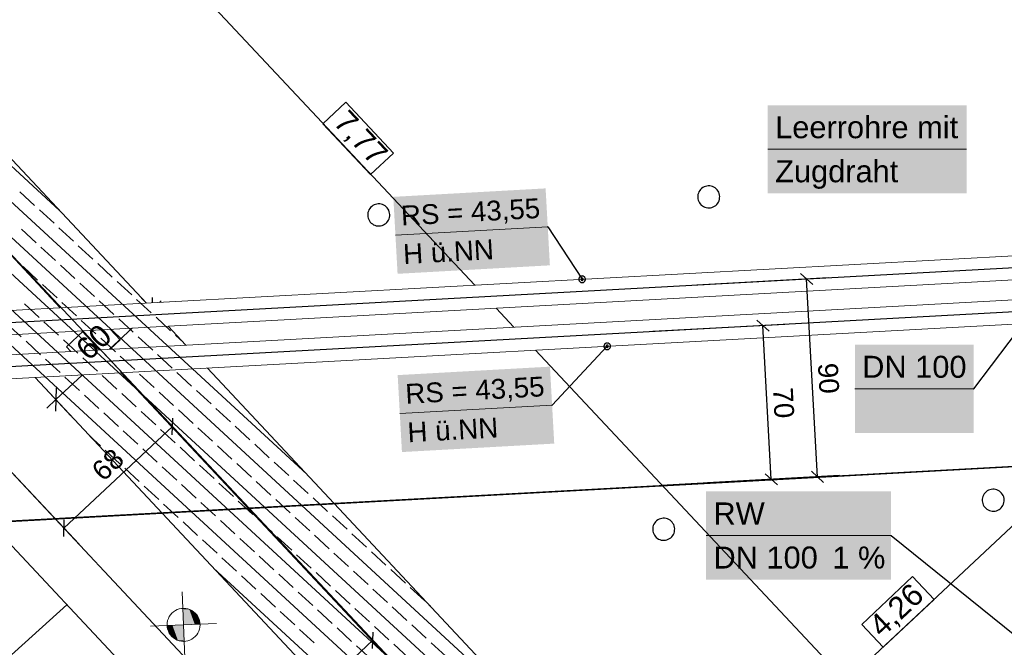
# Model space of a CAD drawing. Extents: x -779 to 790, y -208 to 633.
# Tile 67 of 232: x -259 to -170, y 46 to 103. Entities that reach past the tile are written whole.
import ezdxf
from ezdxf.lldxf.tags import DXFTag

# ---------------------------------------------------------------- set-up
doc = ezdxf.new("R2010")
doc.units = 0
doc.layers.get('0').update_dxf_attribs({"lineweight": 25})
for name, color, linetype, lineweight, true_color in [('01AFU Allgemein Bemaßung-A07F5V4RWF', 7, 'Continuous', 25, 0x848484), ('02 Raster Gebäude-A07F5V4QWF', 7, 'Continuous', 25, 0x848484), ('20 Fundament-A07F5V4OWF', 7, 'Continuous', 25, 0x848484), ('20 Magerbeton Bohrungen', 7, 'Continuous', 25, 0x848484), ('30 Baugrubenplanung', 7, 'Continuous', 25, 0x848484), ('60 Höhen Außen (Bestand - bleibt)', 9, 'Continuous', 18, 0x808080), ('ELT Leerrohre', 1, 'Continuous', 35, 0xff0000), ('S_Kaltwasser', 3, 'Continuous', 35, 0x00ff00), ('S_Mass', 150, 'Continuous', 25, 0x007fff), ('X_Mass', 150, 'Continuous', 25, 0x007fff)]:
    doc.layers.add(name, color=color, linetype=linetype, lineweight=lineweight, true_color=true_color)
doc.layers.add('02 Raster Gebäude-A07F5V53WF', color=7, linetype='Continuous', lineweight=13)
doc.styles.get("Standard").update_dxf_attribs({"font": 'arial.ttf'})
tags = doc.linetypes.add('Raster-A07F5V4TWF', pattern=[0.2, 0.1, -0.05, 0, -0.05]).pattern_tags.tags
tags[10:11] = [DXFTag(74, 4), DXFTag(75, 0), DXFTag(340, '0'), DXFTag(46, 1.0), DXFTag(50, 0.0), DXFTag(44, 0.0), DXFTag(45, 0.0)]
tags[8:9] = [DXFTag(74, 4), DXFTag(75, 0), DXFTag(340, '0'), DXFTag(46, 1.0), DXFTag(50, 0.0), DXFTag(44, 0.0), DXFTag(45, 0.0)]
tags[6:7] = [DXFTag(74, 4), DXFTag(75, 0), DXFTag(340, '0'), DXFTag(46, 1.0), DXFTag(50, 0.0), DXFTag(44, 0.0), DXFTag(45, 0.0)]
tags[4:5] = [DXFTag(74, 4), DXFTag(75, 0), DXFTag(340, '0'), DXFTag(46, 1.0), DXFTag(50, 0.0), DXFTag(44, 0.0), DXFTag(45, 0.0)]
tags = doc.linetypes.add('Raster-A07F5V57WF', pattern=[0.2, 0.1, -0.05, 0, -0.05]).pattern_tags.tags
tags[10:11] = [DXFTag(74, 4), DXFTag(75, 0), DXFTag(340, '0'), DXFTag(46, 1.0), DXFTag(50, 0.0), DXFTag(44, 0.0), DXFTag(45, 0.0)]
tags[8:9] = [DXFTag(74, 4), DXFTag(75, 0), DXFTag(340, '0'), DXFTag(46, 1.0), DXFTag(50, 0.0), DXFTag(44, 0.0), DXFTag(45, 0.0)]
tags[6:7] = [DXFTag(74, 4), DXFTag(75, 0), DXFTag(340, '0'), DXFTag(46, 1.0), DXFTag(50, 0.0), DXFTag(44, 0.0), DXFTag(45, 0.0)]
tags[4:5] = [DXFTag(74, 4), DXFTag(75, 0), DXFTag(340, '0'), DXFTag(46, 1.0), DXFTag(50, 0.0), DXFTag(44, 0.0), DXFTag(45, 0.0)]
tags = doc.linetypes.add('STRICHPUNKT2', pattern=[12.7, 6.35, -3.175, 0, -3.175]).pattern_tags.tags
tags[10:11] = [DXFTag(74, 4), DXFTag(75, 0), DXFTag(340, '0'), DXFTag(46, 0.0), DXFTag(50, 0.0), DXFTag(44, 0.0), DXFTag(45, 0.0)]
tags[8:9] = [DXFTag(74, 4), DXFTag(75, 0), DXFTag(340, '0'), DXFTag(46, 0.0), DXFTag(50, 0.0), DXFTag(44, 0.0), DXFTag(45, 0.0)]
tags[6:7] = [DXFTag(74, 4), DXFTag(75, 0), DXFTag(340, '0'), DXFTag(46, 0.0), DXFTag(50, 0.0), DXFTag(44, 0.0), DXFTag(45, 0.0)]
tags[4:5] = [DXFTag(74, 4), DXFTag(75, 0), DXFTag(340, '0'), DXFTag(46, 0.0), DXFTag(50, 0.0), DXFTag(44, 0.0), DXFTag(45, 0.0)]
tags = doc.linetypes.add('Wipeout_Contour-A07F5V4SWF', pattern=[1, 0, -1]).pattern_tags.tags
tags[6:7] = [DXFTag(74, 4), DXFTag(75, 0), DXFTag(340, '0'), DXFTag(46, 1.0), DXFTag(50, 0.0), DXFTag(44, 0.0), DXFTag(45, 0.0)]
tags[4:5] = [DXFTag(74, 4), DXFTag(75, 0), DXFTag(340, '0'), DXFTag(46, 1.0), DXFTag(50, 0.0), DXFTag(44, 0.0), DXFTag(45, 0.0)]

# ---------------------------------------------------------------- blocks, each defined once
blk = doc.blocks.new('Referenz-A07F5V4VWF', base_point=(-401.415, -176.34))
at = {"color": 0, "linetype": 'ByBlock', "lineweight": -2, "ltscale": 12.5}
for p, q in [((-247.914, 77.458), (-299.512, 132.542)), ((-247.914, 77.458), (-299.512, 132.542)), ((-244.345, 73.648), (-245.951, 75.363)), ((-244.345, 73.648), (-245.951, 75.363)), ((-193.268, 19.119), (-242.382, 71.552)), ((-186.18, 11.552), (-242.382, 71.552)), ((-258.024, 70.696), (-194.945, 3.354))]:
    blk.add_line(p, q, dxfattribs=at)
at = {"layer": '01AFU Allgemein Bemaßung-A07F5V4RWF', "color": 0, "lineweight": -2}
for p, q in [((-282.823, 148.174), (-218.111, 79.089)), ((-247.914, 77.458), (-248.351, 77.924)), ((-247.37, 77.488), (-247.355, 77.958)), ((-246.721, 77.524), (-246.568, 77.667)), ((-216.148, 76.993), (-214.542, 75.279)), ((-209.816, 19.219), (-148.549, 76.686)), ((-251.263, 73.269), (-249.22, 75.184)), ((-212.578, 73.183), (-176.579, 34.751)), ((-256.149, 68.693), (-253.762, 70.929)), ((-256.114, 69.754), (-256.183, 67.633)), ((-254.781, 67.234), (-257.11, 69.72)), ((-256.97, 67.924), (-256.149, 68.693))]:
    blk.add_line(p, q, dxfattribs=at)
at = {"layer": '01AFU Allgemein Bemaßung-A07F5V4RWF', "color": 0, "linetype": 'Wipeout_Contour-A07F5V4SWF', "lineweight": -2, "ltscale": 1.625}
for p, q in [((-229.802, 95.708), (-231.887, 93.754)), ((-225.472, 91.085), (-229.802, 95.708)), ((-231.887, 93.754), (-227.557, 89.132)), ((-227.557, 89.132), (-225.472, 91.085)), ((-253.614, 74.943), (-255.158, 73.497)), ((-250.294, 74.138), (-251.174, 75.077)), ((-255.158, 73.497), (-254.765, 73.078)), ((-251.219, 73.272), (-250.294, 74.138)), ((-178.349, 52.613), (-182.969, 48.28)), ((-176.394, 50.529), (-178.349, 52.613)), ((-181.014, 46.196), (-176.394, 50.529)), ((-182.969, 48.28), (-181.014, 46.196))]:
    blk.add_line(p, q, dxfattribs=at)
at = {"layer": '02 Raster Gebäude-A07F5V4QWF', "color": 0, "linetype": 'Raster-A07F5V4TWF', "lineweight": -2, "ltscale": 187.5}
for p, q in [((-339.615, 166.577), (-255.736, 77.031)), ((-253.773, 74.935), (-252.166, 73.22)), ((-250.203, 71.124), (-190.562, 7.453)), ((-113.012, 65.659), (-284.617, 56.269))]:
    blk.add_line(p, q, dxfattribs=at)
at = {"layer": '20 Fundament-A07F5V4OWF', "color": 0, "lineweight": -2}
for p, q in [((-247.914, 77.458), (-299.512, 132.542)), ((-255.804, 85.882), (-299.145, 125.847)), ((-233.356, 61.916), (-298.957, 122.409)), ((-210.907, 37.95), (-298.769, 118.97)), ((-188.458, 13.985), (-298.581, 115.532)), ((-166.009, -9.981), (-286.712, 101.322)), ((-258.07, 86.338), (-259.394, 87.559)), ((-256.306, 84.711), (-257.629, 85.932)), ((-257.933, 82.947), (-259.256, 84.167)), ((-254.541, 83.084), (-255.864, 84.304)), ((-256.168, 81.319), (-257.492, 82.54)), ((-252.776, 81.457), (-254.1, 82.677)), ((-257.795, 79.555), (-259.119, 80.775)), ((-254.404, 79.692), (-255.727, 80.913)), ((-251.012, 79.83), (-252.335, 81.05)), ((-256.031, 77.928), (-257.354, 79.148)), ((-252.639, 78.065), (-253.962, 79.285)), ((-249.247, 78.202), (-250.571, 79.423)), ((-247.483, 76.575), (-248.806, 77.796)), ((-147.374, -30.431), (-264.263, 77.356)), ((-257.658, 76.163), (-258.981, 77.383)), ((-254.266, 76.3), (-255.59, 77.521)), ((-250.874, 76.438), (-252.198, 77.658)), ((-249.11, 74.811), (-250.433, 76.031)), ((-245.718, 74.948), (-247.041, 76.169)), ((-259.285, 74.398), (-260.609, 75.619)), ((-255.893, 74.536), (-257.217, 75.756)), ((-252.502, 74.673), (-253.825, 75.894)), ((-244.345, 73.648), (-245.951, 75.363)), ((-250.737, 73.046), (-252.06, 74.266)), ((-247.345, 73.184), (-248.669, 74.404)), ((-244.58, 73.899), (-245.277, 74.541)), ((-257.521, 72.771), (-258.844, 73.992)), ((-254.129, 72.909), (-255.452, 74.129)), ((-252.364, 71.282), (-253.688, 72.502)), ((-248.972, 71.419), (-250.296, 72.639)), ((-245.581, 71.556), (-246.904, 72.777)), ((-255.756, 71.144), (-257.079, 72.364)), ((-193.268, 19.119), (-242.382, 71.552)), ((-258.024, 70.696), (-194.945, 3.354)), ((-253.991, 69.517), (-255.315, 70.737)), ((-250.6, 69.654), (-251.923, 70.875)), ((-247.208, 69.792), (-248.531, 71.012)), ((-243.816, 69.929), (-245.139, 71.15)), ((-252.227, 67.89), (-253.55, 69.11)), ((-248.835, 68.027), (-250.158, 69.248)), ((-245.443, 68.165), (-246.767, 69.385)), ((-242.051, 68.302), (-243.375, 69.522)), ((-250.462, 66.263), (-251.786, 67.483)), ((-247.07, 66.4), (-248.394, 67.62)), ((-243.679, 66.537), (-245.002, 67.758)), ((-240.287, 66.675), (-241.61, 67.895)), ((-238.522, 65.048), (-239.846, 66.268)), ((-252.089, 64.498), (-253.039, 65.374)), ((-248.698, 64.635), (-250.021, 65.856)), ((-245.306, 64.773), (-246.629, 65.993)), ((-241.914, 64.91), (-243.237, 66.131)), ((-240.149, 63.283), (-241.473, 64.503)), ((-236.758, 63.42), (-238.081, 64.641)), ((-250.325, 62.871), (-251.648, 64.091)), ((-246.933, 63.008), (-248.256, 64.229)), ((-243.541, 63.146), (-244.865, 64.366)), ((-245.168, 61.381), (-246.492, 62.601)), ((-241.777, 61.518), (-243.1, 62.739)), ((-238.385, 61.656), (-239.708, 62.876)), ((-234.993, 61.793), (-236.316, 63.014)), ((-248.56, 61.244), (-249.884, 62.464)), ((-246.796, 59.616), (-248.119, 60.837)), ((-243.404, 59.754), (-244.727, 60.974)), ((-240.012, 59.891), (-241.335, 61.112)), ((-236.62, 60.029), (-237.944, 61.249)), ((-233.228, 60.166), (-234.552, 61.386)), ((-245.031, 57.989), (-246.354, 59.21)), ((-241.639, 58.127), (-242.963, 59.347)), ((-238.247, 58.264), (-239.571, 59.484)), ((-234.856, 58.402), (-236.179, 59.622)), ((-231.464, 58.539), (-232.787, 59.759)), ((-229.699, 56.912), (-231.023, 58.132)), ((-243.266, 56.362), (-244.59, 57.582)), ((-239.875, 56.499), (-241.198, 57.72)), ((-236.483, 56.637), (-237.806, 57.857)), ((-233.091, 56.774), (-234.414, 57.995)), ((-231.326, 55.147), (-232.65, 56.368)), ((-227.935, 55.285), (-229.258, 56.505)), ((-241.502, 54.735), (-242.825, 55.955)), ((-238.11, 54.872), (-239.433, 56.093)), ((-234.718, 55.01), (-236.042, 56.23)), ((-232.954, 53.383), (-234.277, 54.603)), ((-229.562, 53.52), (-230.885, 54.74)), ((-226.17, 53.657), (-227.494, 54.878)), ((-239.737, 53.108), (-241.061, 54.328)), ((-236.345, 53.245), (-237.669, 54.466)), ((-152.346, -29.11), (-241.814, 53.391)), ((-234.581, 51.618), (-235.904, 52.838)), ((-231.189, 51.755), (-232.512, 52.976)), ((-227.797, 51.893), (-229.121, 53.113)), ((-224.405, 52.03), (-225.729, 53.251)), ((-237.973, 51.481), (-239.296, 52.701)), ((-236.208, 49.853), (-237.531, 51.074)), ((-232.816, 49.991), (-234.14, 51.211)), ((-229.424, 50.128), (-230.748, 51.349)), ((-226.033, 50.266), (-227.356, 51.486)), ((-222.641, 50.403), (-223.964, 51.623)), ((-234.443, 48.226), (-235.767, 49.447)), ((-231.052, 48.364), (-232.375, 49.584)), ((-227.66, 48.501), (-228.983, 49.721)), ((-224.268, 48.638), (-225.592, 49.859)), ((-222.131, 49.933), (-222.2, 49.996)), ((-232.679, 46.599), (-234.002, 47.819)), ((-229.287, 46.736), (-230.61, 47.957)), ((-225.895, 46.874), (-227.219, 48.094)), ((-222.503, 47.011), (-223.827, 48.232)), ((-220.739, 45.384), (-222.062, 46.604)), ((-227.522, 45.109), (-228.846, 46.33)), ((-224.131, 45.247), (-225.454, 46.467))]:
    blk.add_line(p, q, dxfattribs=at)
at = {"layer": '20 Magerbeton Bohrungen', "color": 0, "lineweight": -2}
for p, q in [((-197.681, 87.683), (-197.75, 87.572)), ((-197.599, 87.785), (-197.681, 87.683)), ((-197.504, 87.875), (-197.599, 87.785)), ((-197.399, 87.952), (-197.504, 87.875)), ((-197.284, 88.015), (-197.399, 87.952)), ((-197.162, 88.062), (-197.284, 88.015)), ((-197.034, 88.093), (-197.162, 88.062)), ((-196.904, 88.106), (-197.034, 88.093)), ((-196.774, 88.103), (-196.904, 88.106)), ((-196.644, 88.083), (-196.774, 88.103)), ((-196.519, 88.046), (-196.644, 88.083)), ((-196.399, 87.993), (-196.519, 88.046)), ((-196.288, 87.925), (-196.399, 87.993)), ((-196.186, 87.842), (-196.288, 87.925)), ((-196.096, 87.748), (-196.186, 87.842)), ((-196.019, 87.642), (-196.096, 87.748)), ((-195.956, 87.527), (-196.019, 87.642)), ((-197.86, 87.197), (-197.863, 87.067)), ((-197.863, 87.067), (-197.849, 86.937)), ((-197.84, 87.327), (-197.86, 87.197)), ((-197.849, 86.937), (-197.819, 86.809)), ((-197.803, 87.452), (-197.84, 87.327)), ((-197.819, 86.809), (-197.772, 86.687)), ((-197.75, 87.572), (-197.803, 87.452)), ((-195.978, 86.643), (-195.925, 86.762)), ((-195.909, 87.405), (-195.956, 87.527)), ((-195.925, 86.762), (-195.888, 86.888)), ((-195.878, 87.278), (-195.909, 87.405)), ((-195.888, 86.888), (-195.868, 87.017)), ((-195.865, 87.148), (-195.878, 87.278)), ((-195.868, 87.017), (-195.865, 87.148)), ((-227.709, 85.932), (-227.762, 85.813)), ((-227.64, 86.044), (-227.709, 85.932)), ((-227.558, 86.146), (-227.64, 86.044)), ((-227.463, 86.236), (-227.558, 86.146)), ((-227.358, 86.313), (-227.463, 86.236)), ((-227.243, 86.376), (-227.358, 86.313)), ((-227.121, 86.423), (-227.243, 86.376)), ((-226.994, 86.453), (-227.121, 86.423)), ((-226.863, 86.467), (-226.994, 86.453)), ((-226.733, 86.464), (-226.863, 86.467)), ((-226.603, 86.444), (-226.733, 86.464)), ((-226.478, 86.407), (-226.603, 86.444)), ((-226.358, 86.354), (-226.478, 86.407)), ((-226.247, 86.285), (-226.358, 86.354)), ((-226.145, 86.203), (-226.247, 86.285)), ((-226.055, 86.108), (-226.145, 86.203)), ((-225.978, 86.003), (-226.055, 86.108)), ((-225.915, 85.888), (-225.978, 86.003)), ((-225.868, 85.766), (-225.915, 85.888)), ((-197.772, 86.687), (-197.709, 86.572)), ((-197.709, 86.572), (-197.632, 86.467)), ((-197.632, 86.467), (-197.542, 86.372)), ((-197.542, 86.372), (-197.44, 86.29)), ((-197.44, 86.29), (-197.328, 86.222)), ((-197.328, 86.222), (-197.209, 86.168)), ((-197.209, 86.168), (-197.083, 86.131)), ((-197.083, 86.131), (-196.954, 86.111)), ((-196.954, 86.111), (-196.823, 86.108)), ((-196.823, 86.108), (-196.693, 86.122)), ((-196.693, 86.122), (-196.566, 86.152)), ((-196.566, 86.152), (-196.444, 86.199)), ((-196.444, 86.199), (-196.329, 86.262)), ((-196.329, 86.262), (-196.223, 86.339)), ((-196.223, 86.339), (-196.129, 86.429)), ((-196.129, 86.429), (-196.046, 86.531)), ((-196.046, 86.531), (-195.978, 86.643)), ((-227.819, 85.558), (-227.822, 85.427)), ((-227.822, 85.427), (-227.808, 85.297)), ((-227.799, 85.687), (-227.819, 85.558)), ((-227.808, 85.297), (-227.778, 85.17)), ((-227.762, 85.813), (-227.799, 85.687)), ((-227.778, 85.17), (-227.731, 85.048)), ((-227.731, 85.048), (-227.668, 84.933)), ((-227.668, 84.933), (-227.591, 84.827)), ((-226.005, 84.892), (-225.937, 85.003)), ((-225.937, 85.003), (-225.884, 85.123)), ((-225.884, 85.123), (-225.847, 85.248)), ((-225.837, 85.638), (-225.868, 85.766)), ((-225.847, 85.248), (-225.827, 85.378)), ((-225.824, 85.508), (-225.837, 85.638)), ((-225.827, 85.378), (-225.824, 85.508)), ((-227.591, 84.827), (-227.501, 84.733)), ((-227.501, 84.733), (-227.399, 84.65)), ((-227.399, 84.65), (-227.288, 84.582)), ((-227.288, 84.582), (-227.168, 84.529)), ((-227.168, 84.529), (-227.042, 84.492)), ((-227.042, 84.492), (-226.913, 84.472)), ((-226.913, 84.472), (-226.782, 84.469)), ((-226.782, 84.469), (-226.652, 84.482)), ((-226.652, 84.482), (-226.525, 84.513)), ((-226.525, 84.513), (-226.403, 84.56)), ((-226.403, 84.56), (-226.288, 84.623)), ((-226.288, 84.623), (-226.182, 84.7)), ((-226.182, 84.7), (-226.088, 84.79)), ((-226.088, 84.79), (-226.005, 84.892)), ((-171.972, 59.9), (-172.009, 59.774)), ((-171.919, 60.019), (-171.972, 59.9)), ((-171.851, 60.131), (-171.919, 60.019)), ((-171.768, 60.233), (-171.851, 60.131)), ((-171.674, 60.323), (-171.768, 60.233)), ((-171.568, 60.4), (-171.674, 60.323)), ((-171.453, 60.462), (-171.568, 60.4)), ((-171.331, 60.509), (-171.453, 60.462)), ((-171.204, 60.54), (-171.331, 60.509)), ((-171.074, 60.554), (-171.204, 60.54)), ((-170.943, 60.551), (-171.074, 60.554)), ((-170.814, 60.53), (-170.943, 60.551)), ((-170.688, 60.493), (-170.814, 60.53)), ((-170.569, 60.44), (-170.688, 60.493)), ((-170.457, 60.372), (-170.569, 60.44)), ((-170.355, 60.29), (-170.457, 60.372)), ((-170.265, 60.195), (-170.355, 60.29)), ((-170.188, 60.089), (-170.265, 60.195)), ((-170.125, 59.974), (-170.188, 60.089)), ((-170.078, 59.852), (-170.125, 59.974)), ((-172.029, 59.645), (-172.033, 59.514)), ((-172.033, 59.514), (-172.019, 59.384)), ((-172.009, 59.774), (-172.029, 59.645)), ((-172.019, 59.384), (-171.988, 59.257)), ((-171.988, 59.257), (-171.941, 59.135)), ((-171.941, 59.135), (-171.878, 59.02)), ((-171.878, 59.02), (-171.801, 58.914)), ((-170.216, 58.978), (-170.148, 59.09)), ((-170.148, 59.09), (-170.095, 59.21)), ((-170.095, 59.21), (-170.058, 59.335)), ((-170.048, 59.725), (-170.078, 59.852)), ((-170.058, 59.335), (-170.037, 59.464)), ((-170.034, 59.595), (-170.048, 59.725)), ((-170.037, 59.464), (-170.034, 59.595)), ((-171.801, 58.914), (-171.711, 58.819)), ((-171.711, 58.819), (-171.609, 58.737)), ((-171.609, 58.737), (-171.498, 58.669)), ((-171.498, 58.669), (-171.378, 58.616)), ((-171.378, 58.616), (-171.253, 58.579)), ((-171.253, 58.579), (-171.124, 58.559)), ((-171.124, 58.559), (-170.993, 58.555)), ((-170.993, 58.555), (-170.863, 58.569)), ((-170.863, 58.569), (-170.735, 58.6)), ((-170.735, 58.6), (-170.613, 58.647)), ((-170.613, 58.647), (-170.499, 58.709)), ((-170.499, 58.709), (-170.393, 58.787)), ((-170.393, 58.787), (-170.298, 58.877)), ((-170.298, 58.877), (-170.216, 58.978)), ((-201.891, 57.261), (-201.928, 57.136)), ((-201.838, 57.381), (-201.891, 57.261)), ((-201.769, 57.492), (-201.838, 57.381)), ((-201.687, 57.594), (-201.769, 57.492)), ((-201.592, 57.684), (-201.687, 57.594)), ((-201.487, 57.761), (-201.592, 57.684)), ((-201.372, 57.824), (-201.487, 57.761)), ((-201.25, 57.871), (-201.372, 57.824)), ((-201.122, 57.902), (-201.25, 57.871)), ((-200.992, 57.915), (-201.122, 57.902)), ((-200.862, 57.912), (-200.992, 57.915)), ((-200.732, 57.892), (-200.862, 57.912)), ((-200.607, 57.855), (-200.732, 57.892)), ((-200.487, 57.802), (-200.607, 57.855)), ((-200.376, 57.734), (-200.487, 57.802)), ((-200.274, 57.651), (-200.376, 57.734)), ((-200.184, 57.557), (-200.274, 57.651)), ((-200.107, 57.451), (-200.184, 57.557)), ((-200.044, 57.336), (-200.107, 57.451)), ((-199.997, 57.214), (-200.044, 57.336)), ((-201.948, 57.006), (-201.951, 56.876)), ((-201.951, 56.876), (-201.937, 56.745)), ((-201.928, 57.136), (-201.948, 57.006)), ((-201.937, 56.745), (-201.907, 56.618)), ((-201.907, 56.618), (-201.86, 56.496)), ((-201.86, 56.496), (-201.797, 56.381)), ((-201.797, 56.381), (-201.72, 56.276)), ((-200.217, 56.238), (-200.134, 56.34)), ((-200.134, 56.34), (-200.066, 56.451)), ((-200.066, 56.451), (-200.013, 56.571)), ((-200.013, 56.571), (-199.976, 56.697)), ((-199.966, 57.087), (-199.997, 57.214)), ((-199.976, 56.697), (-199.956, 56.826)), ((-199.953, 56.957), (-199.966, 57.087)), ((-199.956, 56.826), (-199.953, 56.957)), ((-201.72, 56.276), (-201.63, 56.181)), ((-201.63, 56.181), (-201.528, 56.099)), ((-201.528, 56.099), (-201.416, 56.03)), ((-201.416, 56.03), (-201.297, 55.977)), ((-201.297, 55.977), (-201.171, 55.94)), ((-201.171, 55.94), (-201.042, 55.92)), ((-201.042, 55.92), (-200.911, 55.917)), ((-200.911, 55.917), (-200.781, 55.931)), ((-200.781, 55.931), (-200.654, 55.961)), ((-200.654, 55.961), (-200.532, 56.008)), ((-200.532, 56.008), (-200.417, 56.071)), ((-200.417, 56.071), (-200.311, 56.148)), ((-200.311, 56.148), (-200.217, 56.238))]:
    blk.add_line(p, q, dxfattribs=at)
at = {"layer": '30 Baugrubenplanung', "color": 0, "lineweight": -2}
for p, q in [((-229.259, 22.432), (-273.667, 69.84)), ((-229.259, 22.432), (-273.667, 69.84)), ((-264.592, 41.536), (-255.134, 50.055))]:
    blk.add_line(p, q, dxfattribs=at)
at = {"layer": '01AFU Allgemein Bemaßung-A07F5V4RWF', "color": 0, "linetype": 'ByBlock', "lineweight": -2, "ltscale": 1.625, "char_height": 2.00026, "attachment_point": 1}
for s, insert, rotation in [('{\\fArial;7,77}', (-229.562, 95.164), 313.12813), ('{\\fArial;60}', (-254.521, 73.597), 43.12813), ('{\\fArial;4,26}', (-182.512, 48.466), 43.16727)]:
    blk.add_mtext(s, dxfattribs=dict(at, insert=insert, rotation=rotation))
blk = doc.blocks.new('Referenz-A07F5V59WF', base_point=(-759.499, -206.186))
at = {"layer": '02 Raster Gebäude-A07F5V53WF', "color": 0, "linetype": 'Raster-A07F5V57WF', "ltscale": 117.000008}
for p, q in [((-339.575, 166.625), (-56.874, -135.171)), ((444.745, 96.255), (-284.586, 56.338))]:
    blk.add_line(p, q, dxfattribs=at)
at = {"layer": '60 Höhen Außen (Bestand - bleibt)', "color": 0, "linetype": 'Continuous', "ltscale": 162.000017}
for p, q in [((-244.661, 51.231), (-244.418, 45.236)), ((-245.6, 49.294), (-245.73, 49.147)), ((-245.453, 49.424), (-245.6, 49.294)), ((-245.29, 49.533), (-245.453, 49.424)), ((-245.114, 49.619), (-245.29, 49.533)), ((-244.928, 49.683), (-245.114, 49.619)), ((-244.735, 49.721), (-244.928, 49.683)), ((-244.54, 49.734), (-244.735, 49.721)), ((-244.344, 49.721), (-244.54, 49.734)), ((-244.151, 49.683), (-244.344, 49.721)), ((-243.966, 49.619), (-244.151, 49.683)), ((-243.79, 49.533), (-243.966, 49.619)), ((-243.627, 49.424), (-243.79, 49.533)), ((-243.479, 49.294), (-243.627, 49.424)), ((-243.35, 49.147), (-243.479, 49.294)), ((-241.542, 48.355), (-247.537, 48.112)), ((-246.027, 48.429), (-246.04, 48.234)), ((-245.988, 48.622), (-246.027, 48.429)), ((-245.925, 48.808), (-245.988, 48.622)), ((-245.839, 48.984), (-245.925, 48.808)), ((-245.73, 49.147), (-245.839, 48.984)), ((-243.241, 48.984), (-243.35, 49.147)), ((-243.154, 48.808), (-243.241, 48.984)), ((-243.091, 48.622), (-243.154, 48.808)), ((-243.053, 48.429), (-243.091, 48.622)), ((-243.04, 48.234), (-243.053, 48.429)), ((-246.04, 48.234), (-246.027, 48.038)), ((-246.027, 48.038), (-245.988, 47.845)), ((-245.988, 47.845), (-245.925, 47.66)), ((-245.925, 47.66), (-245.839, 47.484)), ((-245.839, 47.484), (-245.73, 47.321)), ((-243.35, 47.321), (-243.241, 47.484)), ((-243.241, 47.484), (-243.154, 47.66)), ((-243.154, 47.66), (-243.091, 47.845)), ((-243.091, 47.845), (-243.053, 48.038)), ((-243.053, 48.038), (-243.04, 48.234)), ((-245.73, 47.321), (-245.6, 47.173)), ((-245.6, 47.173), (-245.453, 47.044)), ((-245.453, 47.044), (-245.29, 46.935)), ((-245.29, 46.935), (-245.114, 46.848)), ((-245.114, 46.848), (-244.928, 46.785)), ((-244.928, 46.785), (-244.735, 46.747)), ((-244.735, 46.747), (-244.54, 46.734)), ((-244.54, 46.734), (-244.344, 46.747)), ((-244.344, 46.747), (-244.151, 46.785)), ((-244.151, 46.785), (-243.966, 46.848)), ((-243.966, 46.848), (-243.79, 46.935)), ((-243.79, 46.935), (-243.627, 47.044)), ((-243.627, 47.044), (-243.479, 47.173)), ((-243.479, 47.173), (-243.35, 47.321))]:
    blk.add_line(p, q, dxfattribs=at)
for points in [[(-244.54, 49.723), (-244.6, 49.723), (-244.6, 49.732)], [(-244.54, 48.234), (-244.54, 49.723), (-244.6, 49.723)], [(-244.022, 48.255), (-244.54, 48.255), (-244.54, 49.723)], [(-244.022, 49.642), (-244.511, 49.642), (-244.54, 49.723)], [(-244.022, 48.255), (-244.022, 49.642), (-244.511, 49.642)], [(-243.523, 48.275), (-244.022, 48.275), (-244.022, 49.642)], [(-243.523, 49.336), (-243.911, 49.336), (-244.022, 49.642)], [(-243.523, 48.275), (-243.523, 49.336), (-243.911, 49.336)], [(-243.178, 48.289), (-243.523, 48.289), (-243.523, 49.336)], [(-243.178, 48.863), (-243.367, 48.863), (-243.523, 49.336)], [(-244.022, 48.255), (-243.523, 48.275), (-244.022, 48.275)], [(-243.523, 48.275), (-243.178, 48.289), (-243.523, 48.289)], [(-243.178, 48.289), (-243.178, 48.863), (-243.367, 48.863)], [(-243.041, 48.294), (-243.178, 48.294), (-243.178, 48.863)], [(-243.178, 48.289), (-243.041, 48.294), (-243.178, 48.294)], [(-245.901, 48.173), (-246.038, 48.173), (-245.901, 48.179)], [(-245.901, 47.604), (-245.901, 48.173), (-246.038, 48.173)], [(-245.556, 48.179), (-245.901, 48.179), (-245.556, 48.192)], [(-245.712, 47.604), (-245.901, 47.604), (-245.901, 48.179)], [(-245.556, 47.131), (-245.556, 48.179), (-245.901, 48.179)], [(-245.556, 47.131), (-245.712, 47.604), (-245.901, 47.604)], [(-245.057, 48.192), (-245.556, 48.192), (-245.057, 48.213)], [(-245.169, 47.131), (-245.556, 47.131), (-245.556, 48.192)], [(-245.057, 46.826), (-245.057, 48.192), (-245.556, 48.192)], [(-244.54, 48.213), (-245.057, 48.213), (-244.54, 48.234)], [(-244.568, 46.826), (-245.057, 46.826), (-245.057, 48.213)], [(-244.54, 46.745), (-244.54, 48.213), (-245.057, 48.213)], [(-244.54, 48.234), (-244.022, 48.255), (-244.54, 48.255)], [(-244.479, 46.745), (-244.54, 46.745), (-244.54, 48.234)], [(-245.057, 46.826), (-245.169, 47.131), (-245.556, 47.131)], [(-244.54, 46.745), (-244.568, 46.826), (-245.057, 46.826)], [(-244.479, 46.735), (-244.479, 46.745), (-244.54, 46.745)]]:
    blk.add_solid(points, dxfattribs=at)
blk = doc.blocks.new('Polylinie-A07F5V5ZWF', base_point=(-525.556, -2.904))
at = {"color": 0, "linetype": 'ByBlock', "lineweight": -2, "ltscale": 0.35}
blk.add_line((-293.044, 97.206), (-199.293, -2.904), dxfattribs=at)
blk = doc.blocks.new('Maß-A07F5V73WF', base_point=(-262.239, 55.552))
at = {"color": 0, "linetype": 'ByBlock', "lineweight": -2, "ltscale": 0.25}
for p, q in [((-244.178, 64.785), (-252.382, 73.543)), ((-245.546, 66.245), (-255.402, 57.012)), ((-245.57, 65.495), (-245.521, 66.994)), ((-254.035, 55.552), (-262.239, 64.31)), ((-255.427, 56.262), (-255.378, 57.761))]:
    blk.add_line(p, q, dxfattribs=at)
at = {"color": 0, "linetype": 'ByBlock', "lineweight": -2, "ltscale": 0.25, "insert": (-253.06, 62.494), "char_height": 1.8, "attachment_point": 1, "rotation": 43.12886}
blk.add_mtext('{\\fArial;68}', dxfattribs=at)
blk = doc.blocks.new('Maß-A07F5V75WF', base_point=(-256.209, 24.753))
at = {"color": 0, "linetype": 'ByBlock', "lineweight": -2, "ltscale": 0.25}
for p, q in [((-225.994, 45.372), (-234.197, 54.13)), ((-227.385, 46.082), (-227.336, 47.581)), ((-227.361, 46.832), (-249.373, 26.213)), ((-248.005, 24.753), (-256.209, 33.511)), ((-249.397, 25.463), (-249.348, 26.962))]:
    blk.add_line(p, q, dxfattribs=at)
at = {"color": 0, "linetype": 'ByBlock', "lineweight": -2, "ltscale": 0.25, "insert": (-241.525, 36.852), "char_height": 1.8, "attachment_point": 1, "rotation": 43.12886}
blk.add_mtext('{\\fArial;1.51}', dxfattribs=at)
blk = doc.blocks.new('Maß-A07F5VELWF', base_point=(-201.93, 60.904))
at = {"color": 0, "linetype": 'ByBlock', "lineweight": -2, "ltscale": 0.25}
for p, q in [((-189.948, 75.523), (-201.93, 74.867)), ((-192.503, 75.914), (-191.386, 74.913)), ((-191.18, 61.45), (-191.945, 75.413)), ((-191.739, 61.951), (-190.622, 60.95)), ((-189.183, 61.56), (-201.165, 60.904))]:
    blk.add_line(p, q, dxfattribs=at)
at = {"color": 0, "linetype": 'ByBlock', "lineweight": -2, "ltscale": 0.25, "insert": (-189.236, 69.841), "char_height": 1.8, "attachment_point": 1, "rotation": 273.1327}
blk.add_mtext('{\\fArial;70}', dxfattribs=at)
blk = doc.blocks.new('Maß-A07F5VENWF', base_point=(-197.955, 61.133))
at = {"color": 0, "linetype": 'ByBlock', "lineweight": -2, "ltscale": 0.25}
for p, q in [((-185.973, 79.746), (-197.955, 79.091)), ((-188.528, 80.138), (-187.411, 79.136)), ((-186.987, 61.68), (-187.97, 79.637)), ((-184.99, 61.789), (-196.972, 61.133)), ((-187.545, 62.18), (-186.428, 61.179))]:
    blk.add_line(p, q, dxfattribs=at)
at = {"color": 0, "linetype": 'ByBlock', "lineweight": -2, "ltscale": 0.25, "insert": (-185.152, 72.074), "char_height": 1.8, "attachment_point": 1, "rotation": 273.1327}
blk.add_mtext('{\\fArial;90}', dxfattribs=at)

msp = doc.modelspace()

# ---------------------------------------------------------------- linework, layer by layer
at = {"layer": 'ELT Leerrohre', "color": 1, "lineweight": 13, "true_color": 0xff0000}
for p, q in [((-123.383, 84.273), (-327.079, 73.127)), ((-326.958, 70.93), (-123.263, 82.076)), ((-127.159, 80.06), (-326.86, 69.133)), ((-326.74, 66.936), (-127.039, 77.863))]:
    msp.add_line(p, q, dxfattribs=at)
at = {"layer": 'ELT Leerrohre', "color": 1, "linetype": 'STRICHPUNKT2', "lineweight": 25, "ltscale": 0.25, "true_color": 0xff0000}
for p, q in [((-123.323, 83.174), (-327.018, 72.028)), ((-127.099, 78.962), (-326.8, 68.034))]:
    msp.add_line(p, q, dxfattribs=at)
at = {"layer": 'S_Mass', "lineweight": 18}
for p, q in [((-225.305, 83.618), (-211.477, 84.386)), ((-224.909, 67.425), (-211.082, 68.193))]:
    msp.add_line(p, q, dxfattribs=at)
at = {"layer": 'S_Mass'}
for p, q in [((-211.486, 84.39), (-211.487, 84.389)), ((-211.487, 84.389), (-211.487, 84.388)), ((-211.487, 84.388), (-211.487, 84.387)), ((-211.487, 84.387), (-211.487, 84.385)), ((-211.487, 84.385), (-211.487, 84.384)), ((-211.487, 84.384), (-211.487, 84.383)), ((-211.487, 84.383), (-211.486, 84.382)), ((-211.485, 84.393), (-211.486, 84.392)), ((-211.486, 84.392), (-211.486, 84.39)), ((-211.486, 84.382), (-211.486, 84.38)), ((-211.486, 84.38), (-211.485, 84.379)), ((-211.484, 84.394), (-211.485, 84.393)), ((-211.485, 84.379), (-211.484, 84.378)), ((-211.483, 84.394), (-211.484, 84.394)), ((-211.484, 84.378), (-211.483, 84.378)), ((-211.482, 84.395), (-211.483, 84.394)), ((-211.483, 84.378), (-211.482, 84.377)), ((-211.481, 84.395), (-211.482, 84.395)), ((-211.482, 84.377), (-211.481, 84.376)), ((-211.479, 84.396), (-211.481, 84.395)), ((-211.481, 84.376), (-211.479, 84.376)), ((-211.478, 84.396), (-211.479, 84.396)), ((-211.479, 84.376), (-211.478, 84.376)), ((-211.477, 84.396), (-211.478, 84.396)), ((-211.478, 84.376), (-211.477, 84.376)), ((-211.475, 84.396), (-211.477, 84.396)), ((-211.477, 84.386), (-208.36, 79.623)), ((-211.477, 84.376), (-211.476, 84.376)), ((-211.476, 84.376), (-211.474, 84.376)), ((-211.474, 84.395), (-211.475, 84.396)), ((-211.473, 84.395), (-211.474, 84.395)), ((-211.474, 84.376), (-211.473, 84.377)), ((-211.472, 84.394), (-211.473, 84.395)), ((-211.473, 84.377), (-211.472, 84.378)), ((-211.471, 84.393), (-211.472, 84.394)), ((-211.472, 84.378), (-211.471, 84.378)), ((-211.47, 84.392), (-211.471, 84.393)), ((-211.471, 84.378), (-211.47, 84.379)), ((-211.469, 84.391), (-211.47, 84.392)), ((-211.47, 84.379), (-211.469, 84.38)), ((-211.468, 84.39), (-211.469, 84.391)), ((-211.469, 84.38), (-211.468, 84.381)), ((-211.468, 84.389), (-211.468, 84.39)), ((-211.468, 84.388), (-211.468, 84.389)), ((-211.467, 84.386), (-211.468, 84.388)), ((-211.468, 84.384), (-211.467, 84.385)), ((-211.468, 84.383), (-211.468, 84.384)), ((-211.468, 84.381), (-211.468, 84.383)), ((-211.467, 84.385), (-211.467, 84.386)), ((-208.657, 79.662), (-208.66, 79.623)), ((-208.66, 79.623), (-208.657, 79.584)), ((-208.65, 79.7), (-208.657, 79.662)), ((-208.657, 79.584), (-208.65, 79.545)), ((-208.637, 79.738), (-208.65, 79.7)), ((-208.62, 79.773), (-208.637, 79.738)), ((-208.598, 79.805), (-208.62, 79.773)), ((-208.572, 79.835), (-208.598, 79.805)), ((-208.542, 79.861), (-208.572, 79.835)), ((-208.51, 79.883), (-208.542, 79.861)), ((-208.475, 79.9), (-208.51, 79.883)), ((-208.437, 79.913), (-208.475, 79.9)), ((-208.459, 79.636), (-208.46, 79.623)), ((-208.46, 79.623), (-208.459, 79.61)), ((-208.456, 79.649), (-208.459, 79.636)), ((-208.459, 79.61), (-208.456, 79.597)), ((-208.452, 79.661), (-208.456, 79.649)), ((-208.456, 79.597), (-208.452, 79.585)), ((-208.446, 79.673), (-208.452, 79.661)), ((-208.452, 79.585), (-208.446, 79.573)), ((-208.439, 79.684), (-208.446, 79.673)), ((-208.446, 79.573), (-208.439, 79.562)), ((-208.43, 79.694), (-208.439, 79.684)), ((-208.399, 79.92), (-208.437, 79.913)), ((-208.421, 79.702), (-208.43, 79.694)), ((-208.41, 79.709), (-208.421, 79.702)), ((-208.398, 79.715), (-208.41, 79.709)), ((-208.36, 79.923), (-208.399, 79.92)), ((-208.386, 79.719), (-208.398, 79.715)), ((-208.373, 79.722), (-208.386, 79.719)), ((-208.36, 79.723), (-208.373, 79.722)), ((-208.321, 79.92), (-208.36, 79.923)), ((-208.347, 79.722), (-208.36, 79.723)), ((-208.334, 79.719), (-208.347, 79.722)), ((-208.321, 79.715), (-208.334, 79.719)), ((-208.282, 79.913), (-208.321, 79.92)), ((-208.31, 79.709), (-208.321, 79.715)), ((-208.299, 79.702), (-208.31, 79.709)), ((-208.289, 79.694), (-208.299, 79.702)), ((-208.28, 79.684), (-208.289, 79.694)), ((-208.245, 79.9), (-208.282, 79.913)), ((-208.273, 79.673), (-208.28, 79.684)), ((-208.28, 79.562), (-208.273, 79.573)), ((-208.267, 79.661), (-208.273, 79.673)), ((-208.273, 79.573), (-208.267, 79.585)), ((-208.263, 79.649), (-208.267, 79.661)), ((-208.267, 79.585), (-208.263, 79.597)), ((-208.261, 79.636), (-208.263, 79.649)), ((-208.263, 79.597), (-208.261, 79.61)), ((-208.26, 79.623), (-208.261, 79.636)), ((-208.261, 79.61), (-208.26, 79.623)), ((-208.21, 79.883), (-208.245, 79.9)), ((-208.177, 79.861), (-208.21, 79.883)), ((-208.148, 79.835), (-208.177, 79.861)), ((-208.122, 79.805), (-208.148, 79.835)), ((-208.1, 79.773), (-208.122, 79.805)), ((-208.083, 79.738), (-208.1, 79.773)), ((-208.07, 79.7), (-208.083, 79.738)), ((-208.062, 79.662), (-208.07, 79.7)), ((-208.07, 79.545), (-208.062, 79.584)), ((-208.06, 79.623), (-208.062, 79.662)), ((-208.062, 79.584), (-208.06, 79.623)), ((-208.65, 79.545), (-208.637, 79.508)), ((-208.637, 79.508), (-208.62, 79.473)), ((-208.62, 79.473), (-208.598, 79.44)), ((-208.598, 79.44), (-208.572, 79.411)), ((-208.572, 79.411), (-208.542, 79.385)), ((-208.542, 79.385), (-208.51, 79.363)), ((-208.51, 79.363), (-208.475, 79.346)), ((-208.475, 79.346), (-208.437, 79.333)), ((-208.439, 79.562), (-208.43, 79.552)), ((-208.437, 79.333), (-208.399, 79.325)), ((-208.43, 79.552), (-208.421, 79.543)), ((-208.421, 79.543), (-208.41, 79.536)), ((-208.41, 79.536), (-208.398, 79.53)), ((-208.399, 79.325), (-208.36, 79.323)), ((-208.398, 79.53), (-208.386, 79.526)), ((-208.386, 79.526), (-208.373, 79.524)), ((-208.373, 79.524), (-208.36, 79.523)), ((-208.36, 79.523), (-208.347, 79.524)), ((-208.36, 79.323), (-208.321, 79.325)), ((-208.347, 79.524), (-208.334, 79.526)), ((-208.334, 79.526), (-208.321, 79.53)), ((-208.321, 79.53), (-208.31, 79.536)), ((-208.321, 79.325), (-208.282, 79.333)), ((-208.31, 79.536), (-208.299, 79.543)), ((-208.299, 79.543), (-208.289, 79.552)), ((-208.289, 79.552), (-208.28, 79.562)), ((-208.282, 79.333), (-208.245, 79.346)), ((-208.245, 79.346), (-208.21, 79.363)), ((-208.21, 79.363), (-208.177, 79.385)), ((-208.177, 79.385), (-208.148, 79.411)), ((-208.148, 79.411), (-208.122, 79.44)), ((-208.122, 79.44), (-208.1, 79.473)), ((-208.1, 79.473), (-208.083, 79.508)), ((-208.083, 79.508), (-208.07, 79.545)), ((-211.082, 68.193), (-206.078, 73.538)), ((-206.375, 73.578), (-206.378, 73.538)), ((-206.378, 73.538), (-206.375, 73.499)), ((-206.368, 73.616), (-206.375, 73.578)), ((-206.375, 73.499), (-206.368, 73.461)), ((-206.355, 73.653), (-206.368, 73.616)), ((-206.368, 73.461), (-206.355, 73.424)), ((-206.338, 73.688), (-206.355, 73.653)), ((-206.355, 73.424), (-206.338, 73.388)), ((-206.316, 73.721), (-206.338, 73.688)), ((-206.338, 73.388), (-206.316, 73.356)), ((-206.29, 73.75), (-206.316, 73.721)), ((-206.316, 73.356), (-206.29, 73.326)), ((-206.261, 73.776), (-206.29, 73.75)), ((-206.29, 73.326), (-206.261, 73.3)), ((-206.228, 73.798), (-206.261, 73.776)), ((-206.193, 73.816), (-206.228, 73.798)), ((-206.156, 73.828), (-206.193, 73.816)), ((-206.177, 73.551), (-206.178, 73.538)), ((-206.178, 73.538), (-206.177, 73.525)), ((-206.175, 73.564), (-206.177, 73.551)), ((-206.177, 73.525), (-206.175, 73.512)), ((-206.17, 73.577), (-206.175, 73.564)), ((-206.175, 73.512), (-206.17, 73.5)), ((-206.165, 73.588), (-206.17, 73.577)), ((-206.17, 73.5), (-206.165, 73.488)), ((-206.157, 73.599), (-206.165, 73.588)), ((-206.165, 73.488), (-206.157, 73.477)), ((-206.149, 73.609), (-206.157, 73.599)), ((-206.157, 73.477), (-206.149, 73.468)), ((-206.117, 73.836), (-206.156, 73.828)), ((-206.139, 73.618), (-206.149, 73.609)), ((-206.149, 73.468), (-206.139, 73.459)), ((-206.128, 73.625), (-206.139, 73.618)), ((-206.139, 73.459), (-206.128, 73.452)), ((-206.116, 73.631), (-206.128, 73.625)), ((-206.128, 73.452), (-206.116, 73.446)), ((-206.078, 73.838), (-206.117, 73.836)), ((-206.104, 73.635), (-206.116, 73.631)), ((-206.116, 73.446), (-206.104, 73.442)), ((-206.091, 73.638), (-206.104, 73.635)), ((-206.104, 73.442), (-206.091, 73.439)), ((-206.078, 73.638), (-206.091, 73.638)), ((-206.091, 73.439), (-206.078, 73.438)), ((-206.039, 73.836), (-206.078, 73.838)), ((-206.065, 73.638), (-206.078, 73.638)), ((-206.078, 73.438), (-206.065, 73.439)), ((-206.052, 73.635), (-206.065, 73.638)), ((-206.065, 73.439), (-206.052, 73.442)), ((-206.04, 73.631), (-206.052, 73.635)), ((-206.052, 73.442), (-206.04, 73.446)), ((-206.028, 73.625), (-206.04, 73.631)), ((-206.04, 73.446), (-206.028, 73.452)), ((-206, 73.828), (-206.039, 73.836)), ((-206.017, 73.618), (-206.028, 73.625)), ((-206.028, 73.452), (-206.017, 73.459)), ((-206.007, 73.609), (-206.017, 73.618)), ((-206.017, 73.459), (-206.007, 73.468)), ((-205.999, 73.599), (-206.007, 73.609)), ((-206.007, 73.468), (-205.999, 73.477)), ((-205.963, 73.816), (-206, 73.828)), ((-205.991, 73.588), (-205.999, 73.599)), ((-205.999, 73.477), (-205.991, 73.488)), ((-205.986, 73.577), (-205.991, 73.588)), ((-205.991, 73.488), (-205.986, 73.5)), ((-205.981, 73.564), (-205.986, 73.577)), ((-205.986, 73.5), (-205.981, 73.512)), ((-205.979, 73.551), (-205.981, 73.564)), ((-205.981, 73.512), (-205.979, 73.525)), ((-205.978, 73.538), (-205.979, 73.551)), ((-205.979, 73.525), (-205.978, 73.538)), ((-205.928, 73.798), (-205.963, 73.816)), ((-205.895, 73.776), (-205.928, 73.798)), ((-205.866, 73.75), (-205.895, 73.776)), ((-205.895, 73.3), (-205.866, 73.326)), ((-205.84, 73.721), (-205.866, 73.75)), ((-205.866, 73.326), (-205.84, 73.356)), ((-205.818, 73.688), (-205.84, 73.721)), ((-205.84, 73.356), (-205.818, 73.388)), ((-205.801, 73.653), (-205.818, 73.688)), ((-205.818, 73.388), (-205.801, 73.424)), ((-205.788, 73.616), (-205.801, 73.653)), ((-205.801, 73.424), (-205.788, 73.461)), ((-205.781, 73.578), (-205.788, 73.616)), ((-205.788, 73.461), (-205.781, 73.499)), ((-205.778, 73.538), (-205.781, 73.578)), ((-205.781, 73.499), (-205.778, 73.538)), ((-206.261, 73.3), (-206.228, 73.279)), ((-206.228, 73.279), (-206.193, 73.261)), ((-206.193, 73.261), (-206.156, 73.249)), ((-206.156, 73.249), (-206.117, 73.241)), ((-206.117, 73.241), (-206.078, 73.238)), ((-206.078, 73.238), (-206.039, 73.241)), ((-206.039, 73.241), (-206, 73.249)), ((-206, 73.249), (-205.963, 73.261)), ((-205.963, 73.261), (-205.928, 73.279)), ((-205.928, 73.279), (-205.895, 73.3)), ((-211.091, 68.196), (-211.092, 68.194)), ((-211.092, 68.194), (-211.092, 68.193)), ((-211.092, 68.193), (-211.092, 68.192)), ((-211.092, 68.192), (-211.091, 68.19)), ((-211.09, 68.199), (-211.091, 68.198)), ((-211.091, 68.198), (-211.091, 68.197)), ((-211.091, 68.197), (-211.091, 68.196)), ((-211.091, 68.19), (-211.091, 68.189)), ((-211.091, 68.189), (-211.09, 68.188)), ((-211.089, 68.2), (-211.09, 68.199)), ((-211.09, 68.188), (-211.089, 68.187)), ((-211.088, 68.201), (-211.089, 68.2)), ((-211.089, 68.187), (-211.088, 68.186)), ((-211.087, 68.202), (-211.088, 68.201)), ((-211.088, 68.186), (-211.087, 68.185)), ((-211.086, 68.202), (-211.087, 68.202)), ((-211.087, 68.185), (-211.086, 68.185)), ((-211.085, 68.203), (-211.086, 68.202)), ((-211.086, 68.185), (-211.085, 68.184)), ((-211.084, 68.203), (-211.085, 68.203)), ((-211.085, 68.184), (-211.084, 68.184)), ((-211.082, 68.203), (-211.084, 68.203)), ((-211.084, 68.184), (-211.082, 68.183)), ((-211.081, 68.203), (-211.082, 68.203)), ((-211.082, 68.183), (-211.081, 68.183)), ((-211.08, 68.203), (-211.081, 68.203)), ((-211.081, 68.183), (-211.08, 68.184)), ((-211.078, 68.203), (-211.08, 68.203)), ((-211.08, 68.184), (-211.079, 68.184)), ((-211.079, 68.184), (-211.077, 68.184)), ((-211.077, 68.202), (-211.078, 68.203)), ((-211.076, 68.202), (-211.077, 68.202)), ((-211.077, 68.184), (-211.076, 68.185)), ((-211.075, 68.201), (-211.076, 68.202)), ((-211.076, 68.185), (-211.075, 68.186)), ((-211.074, 68.2), (-211.075, 68.201)), ((-211.075, 68.186), (-211.074, 68.187)), ((-211.073, 68.199), (-211.074, 68.2)), ((-211.074, 68.187), (-211.073, 68.188)), ((-211.073, 68.198), (-211.073, 68.199)), ((-211.072, 68.197), (-211.073, 68.198)), ((-211.073, 68.189), (-211.072, 68.19)), ((-211.073, 68.188), (-211.073, 68.189)), ((-211.072, 68.195), (-211.072, 68.197)), ((-211.072, 68.194), (-211.072, 68.195)), ((-211.072, 68.193), (-211.072, 68.194)), ((-211.072, 68.191), (-211.072, 68.193)), ((-211.072, 68.19), (-211.072, 68.191))]:
    msp.add_line(p, q, dxfattribs=at)
at = {"layer": 'S_Mass', "color": 7, "true_color": 0xffffff}
for points in [[(-211.629, 87.112), (-225.499, 87.112), (-211.672, 87.881)], [(-225.154, 80.891), (-211.629, 87.112), (-225.499, 87.112)], [(-211.283, 80.891), (-225.154, 80.891), (-211.629, 87.112)], [(-225.111, 80.123), (-211.283, 80.891), (-225.154, 80.891)], [(-211.233, 70.92), (-225.103, 70.92), (-211.276, 71.688)], [(-224.758, 64.699), (-211.233, 70.92), (-225.103, 70.92)], [(-210.888, 64.699), (-224.758, 64.699), (-211.233, 70.92)], [(-224.715, 63.931), (-210.888, 64.699), (-224.758, 64.699)]]:
    msp.add_solid(points, dxfattribs=at)
at = {"layer": 'X_Mass', "lineweight": 18}
for p, q in [((-191.496, 91.438), (-173.444, 91.438)), ((-183.593, 69.676), (-172.803, 69.676)), ((-197.096, 56.35), (-180.297, 56.35))]:
    msp.add_line(p, q, dxfattribs=at)
at = {"layer": 'X_Mass'}
for p, q in [((-172.803, 69.676), (-167.44, 76.757)), ((-172.812, 69.681), (-172.813, 69.68)), ((-172.813, 69.68), (-172.813, 69.679)), ((-172.813, 69.679), (-172.813, 69.678)), ((-172.813, 69.678), (-172.813, 69.676)), ((-172.813, 69.676), (-172.813, 69.675)), ((-172.813, 69.675), (-172.813, 69.674)), ((-172.813, 69.674), (-172.813, 69.673)), ((-172.813, 69.673), (-172.812, 69.671)), ((-172.811, 69.683), (-172.812, 69.681)), ((-172.812, 69.671), (-172.811, 69.67)), ((-172.81, 69.684), (-172.811, 69.683)), ((-172.811, 69.67), (-172.81, 69.669)), ((-172.809, 69.684), (-172.81, 69.684)), ((-172.81, 69.669), (-172.809, 69.669)), ((-172.808, 69.685), (-172.809, 69.684)), ((-172.809, 69.669), (-172.808, 69.668)), ((-172.807, 69.686), (-172.808, 69.685)), ((-172.808, 69.668), (-172.807, 69.667)), ((-172.806, 69.686), (-172.807, 69.686)), ((-172.807, 69.667), (-172.806, 69.667)), ((-172.805, 69.686), (-172.806, 69.686)), ((-172.806, 69.667), (-172.805, 69.667)), ((-172.803, 69.686), (-172.805, 69.686)), ((-172.805, 69.667), (-172.803, 69.666)), ((-172.802, 69.686), (-172.803, 69.686)), ((-172.803, 69.666), (-172.802, 69.667)), ((-172.801, 69.686), (-172.802, 69.686)), ((-172.802, 69.667), (-172.801, 69.667)), ((-172.799, 69.686), (-172.801, 69.686)), ((-172.801, 69.667), (-172.799, 69.667)), ((-172.798, 69.685), (-172.799, 69.686)), ((-172.799, 69.667), (-172.798, 69.668)), ((-172.797, 69.684), (-172.798, 69.685)), ((-172.798, 69.668), (-172.797, 69.669)), ((-172.796, 69.684), (-172.797, 69.684)), ((-172.797, 69.669), (-172.796, 69.669)), ((-172.795, 69.683), (-172.796, 69.684)), ((-172.796, 69.669), (-172.795, 69.67)), ((-172.795, 69.681), (-172.795, 69.683)), ((-172.794, 69.68), (-172.795, 69.681)), ((-172.795, 69.671), (-172.794, 69.673)), ((-172.795, 69.67), (-172.795, 69.671)), ((-172.794, 69.679), (-172.794, 69.68)), ((-172.793, 69.678), (-172.794, 69.679)), ((-172.794, 69.674), (-172.793, 69.675)), ((-172.794, 69.673), (-172.794, 69.674)), ((-172.793, 69.676), (-172.793, 69.678)), ((-172.793, 69.675), (-172.793, 69.676)), ((-180.306, 56.354), (-180.307, 56.353)), ((-180.307, 56.353), (-180.307, 56.352)), ((-180.307, 56.352), (-180.307, 56.35)), ((-180.307, 56.35), (-180.307, 56.349)), ((-180.307, 56.349), (-180.307, 56.348)), ((-180.307, 56.348), (-180.306, 56.347)), ((-180.305, 56.357), (-180.306, 56.355)), ((-180.306, 56.355), (-180.306, 56.354)), ((-180.306, 56.347), (-180.306, 56.345)), ((-180.306, 56.345), (-180.305, 56.344)), ((-180.304, 56.358), (-180.305, 56.357)), ((-180.305, 56.344), (-180.304, 56.343)), ((-180.303, 56.358), (-180.304, 56.358)), ((-180.304, 56.343), (-180.303, 56.343)), ((-180.302, 56.359), (-180.303, 56.358)), ((-180.303, 56.343), (-180.302, 56.342)), ((-180.301, 56.36), (-180.302, 56.359)), ((-180.302, 56.342), (-180.301, 56.341)), ((-180.3, 56.36), (-180.301, 56.36)), ((-180.301, 56.341), (-180.3, 56.341)), ((-180.298, 56.36), (-180.3, 56.36)), ((-180.3, 56.341), (-180.298, 56.341)), ((-180.297, 56.36), (-180.298, 56.36)), ((-180.298, 56.341), (-180.297, 56.34)), ((-180.296, 56.36), (-180.297, 56.36)), ((-180.297, 56.35), (-167.284, 45.831)), ((-180.297, 56.34), (-180.296, 56.341)), ((-180.294, 56.36), (-180.296, 56.36)), ((-180.296, 56.341), (-180.294, 56.341)), ((-180.293, 56.36), (-180.294, 56.36)), ((-180.294, 56.341), (-180.293, 56.341)), ((-180.292, 56.359), (-180.293, 56.36)), ((-180.293, 56.341), (-180.292, 56.342)), ((-180.291, 56.358), (-180.292, 56.359)), ((-180.292, 56.342), (-180.291, 56.343)), ((-180.29, 56.358), (-180.291, 56.358)), ((-180.291, 56.343), (-180.29, 56.343)), ((-180.289, 56.357), (-180.29, 56.358)), ((-180.29, 56.343), (-180.289, 56.344)), ((-180.288, 56.355), (-180.289, 56.357)), ((-180.289, 56.344), (-180.288, 56.345)), ((-180.288, 56.354), (-180.288, 56.355)), ((-180.287, 56.353), (-180.288, 56.354)), ((-180.288, 56.347), (-180.287, 56.348)), ((-180.288, 56.345), (-180.288, 56.347)), ((-180.287, 56.352), (-180.287, 56.353)), ((-180.287, 56.35), (-180.287, 56.352)), ((-180.287, 56.349), (-180.287, 56.35)), ((-180.287, 56.348), (-180.287, 56.349))]:
    msp.add_line(p, q, dxfattribs=at)
at = {"layer": 'X_Mass', "color": 7, "true_color": 0xffffff}
for points in [[(-191.496, 87.438), (-173.444, 87.438), (-191.496, 95.438)], [(-173.444, 87.438), (-191.496, 95.438), (-173.444, 95.438)], [(-183.593, 65.676), (-172.803, 65.676), (-183.593, 73.676)], [(-172.803, 65.676), (-183.593, 73.676), (-172.803, 73.676)], [(-197.096, 52.35), (-180.297, 52.35), (-197.096, 60.35)], [(-180.297, 52.35), (-197.096, 60.35), (-180.297, 60.35)]]:
    msp.add_solid(points, dxfattribs=at)

# ---------------------------------------------------------------- block references
at = {"color": 8, "lineweight": 25, "ltscale": 1250, "true_color": 0x808080}
msp.add_blockref('Referenz-A07F5V59WF', (-759.499, -206.186), dxfattribs=at)
at = {"color": 8, "lineweight": 25, "ltscale": 12.5, "true_color": 0x808080}
msp.add_blockref('Referenz-A07F5V4VWF', (-401.415, -176.34), dxfattribs=at)
at = {"layer": 'S_Kaltwasser', "ltscale": 0.35}
msp.add_blockref('Polylinie-A07F5V5ZWF', (-525.556, -2.904), dxfattribs=at)
at = {"layer": 'S_Mass', "ltscale": 0.25}
for name, p in [('Maß-A07F5VENWF', (-197.955, 61.133)), ('Maß-A07F5VELWF', (-201.93, 60.904)), ('Maß-A07F5V73WF', (-262.239, 55.552)), ('Maß-A07F5V75WF', (-256.209, 24.753))]:
    msp.add_blockref(name, p, dxfattribs=at)

# ---------------------------------------------------------------- texts
at = {"layer": 'S_Mass', "char_height": 1.8, "attachment_point": 1, "rotation": 3.18}
for s, insert in [('{\\fArial;RS = 43,55}', (-224.853, 86.297)), ('{\\fArial;H ü.NN}', (-224.659, 82.802)), ('{\\fArial;RS = 43,55}', (-224.457, 70.104)), ('{\\fArial;H ü.NN}', (-224.263, 66.61))]:
    msp.add_mtext(s, dxfattribs=dict(at, insert=insert))
at = {"layer": 'X_Mass', "char_height": 2, "attachment_point": 1}
for s, insert in [('{\\fArial;Leerrohre mit}', (-190.83, 94.438)), ('{\\fArial;Zugdraht}', (-190.83, 90.438)), ('{\\fArial;DN 100}', (-182.926, 72.676)), ('{\\fArial;RW}', (-196.43, 59.35)), ('{\\fArial;DN 100}', (-196.43, 55.35)), ('{\\fArial;1 %}', (-185.637, 55.35))]:
    msp.add_mtext(s, dxfattribs=dict(at, insert=insert))

doc.saveas('drawing.dxf')
